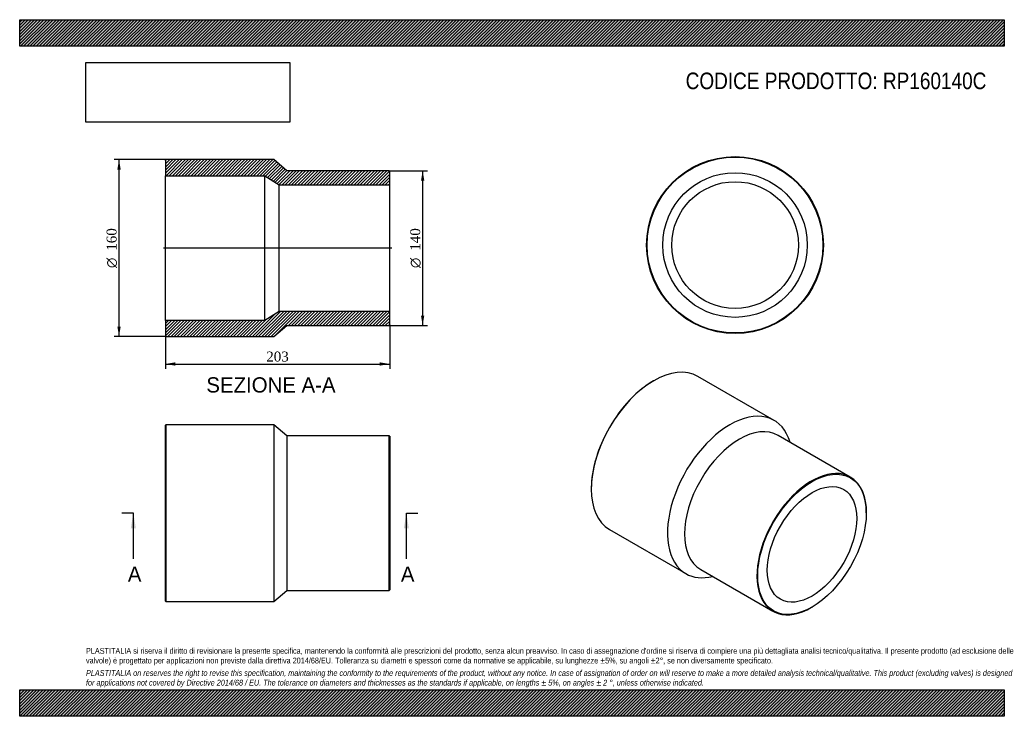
# Model space of a CAD drawing. Header units: millimetres. Extents: x 0 to 891, y 0 to 630.
import ezdxf
from ezdxf.enums import TextEntityAlignment as Align
from ezdxf.lldxf.tags import DXFTag

# ---------------------------------------------------------------- set-up
doc = ezdxf.new("R2010")
doc.units = ezdxf.units.MM
doc.header["$LTSCALE"] = 3
for name, color, linetype in [('Default', 7, 'Continuous'), ('DV4_Default', 7, 'Continuous'), ('RP160140C', 7, 'Continuous')]:
    doc.layers.add(name, color=color, linetype=linetype)
doc.styles.add('SEACAD_Solid_Edge_ANSI', font='seans.ttf')
doc.styles.add('SEACAD_Solid_Edge_ANSI1_Symbols', font='semeca1.ttf')
doc.styles.add('SEACAD_Times_New_Roman', font='times.ttf')
tags = doc.linetypes.add('CENTER2', pattern=[28.575, 19.05, -3.175, 3.175, -3.175]).pattern_tags.tags
tags[10:11] = [DXFTag(74, 4), DXFTag(75, 0), DXFTag(340, '0'), DXFTag(46, 0.0), DXFTag(50, 0.0), DXFTag(44, 0.0), DXFTag(45, 0.0)]
tags[8:9] = [DXFTag(74, 4), DXFTag(75, 0), DXFTag(340, '0'), DXFTag(46, 0.0), DXFTag(50, 0.0), DXFTag(44, 0.0), DXFTag(45, 0.0)]
tags[6:7] = [DXFTag(74, 4), DXFTag(75, 0), DXFTag(340, '0'), DXFTag(46, 0.0), DXFTag(50, 0.0), DXFTag(44, 0.0), DXFTag(45, 0.0)]
tags[4:5] = [DXFTag(74, 4), DXFTag(75, 0), DXFTag(340, '0'), DXFTag(46, 0.0), DXFTag(50, 0.0), DXFTag(44, 0.0), DXFTag(45, 0.0)]
doc.dimstyles.new('ANSImm', dxfattribs={"dimtxt": 9, "dimasz": 9, "dimexe": 4.5, "dimexo": 0, "dimgap": 2.25, "dimtad": 1, "dimdsep": 46, "dimtxsty": 'SEACAD_Times_New_Roman', "dimblk1": '_SE_FILLED', "dimblk2": '_SE_FILLED', "dimsah": 1, "dimcen": 4.5, "dimazin": 0, "dimtfac": 0.85, "dimtdec": 3, "dimtofl": 0, "dimtmove": 0, "dimatfit": 3, "dimfxl": 1, "dimarcsym": 0})
picture_1 = doc.add_image_def('image1.jpg', size_in_pixel=(4302, 1260))

# ---------------------------------------------------------------- blocks, each defined once
blk = doc.blocks.new('SE')
at = {"layer": 'RP160140C', "color": 7, "linetype": 'Continuous'}
for p, q in [((132.36, 263.75), (131.86, 263.25)), ((131.86, 104.25), (131.86, 263.25)), ((132.36, 263.75), (132.36, 103.75)), ((229.86, 263.75), (132.36, 263.75)), ((229.86, 263.75), (229.86, 103.75)), ((241.86, 253.75), (229.86, 263.75)), ((241.86, 253.75), (241.86, 113.75)), ((334.36, 253.75), (241.86, 253.75)), ((334.36, 113.75), (334.36, 253.75)), ((334.86, 253.25), (334.36, 253.75)), ((334.86, 253.25), (334.86, 114.25)), ((229.86, 103.75), (241.86, 113.75)), ((241.86, 113.75), (334.36, 113.75)), ((334.36, 113.75), (334.86, 114.25)), ((131.86, 104.25), (132.36, 103.75)), ((132.36, 103.75), (229.86, 103.75))]:
    blk.add_line(p, q, dxfattribs=at)
blk = doc.blocks.new('SE1')
at = {"layer": 'RP160140C', "color": 7, "linetype": 'Continuous'}
for p, q in [((573.8, 303.5), (573.45, 303.29)), ((682.74, 267.65), (613.8, 307.46)), ((751.64, 216.33), (686.23, 254.1)), ((517.23, 205.93), (517.23, 205.52)), ((766.13, 183.88), (766.13, 184.29)), ((533.8, 168.89), (602.74, 129.09)), ((616.23, 132.85), (681.64, 95.09)), ((716.64, 98.56), (716.99, 98.76))]:
    blk.add_line(p, q, dxfattribs=at)
for centre, major_axis, start_param, end_param in [((573.8, 238.18), (-40, -69.28), 3.141593, 6.283185), ((573.45, 238.38), (39.75, 68.85), 0.785398, 2.356195), ((642.74, 198.37), (-40, -69.28), 2.636232, 6.283185), ((651.23, 193.47), (-35, -60.62), 3.141593, 6.283185), ((716.64, 155.71), (35, 60.62), 0, 3.926991), ((716.64, 155.71), (35, 60.62), 5.497787, 6.283185), ((642.74, 198.37), (-40, -69.28), 0, 0.505361)]:
    blk.add_ellipse(centre, major_axis=major_axis, ratio=0.57735, start_param=start_param, end_param=end_param, dxfattribs=at)
for major_axis in [(-34.75, -60.19), (-28.65, -49.62)]:
    blk.add_ellipse((716.99, 155.51), major_axis=major_axis, ratio=0.57735, dxfattribs=at)
blk = doc.blocks.new('SE2')
at = {"layer": 'RP160140C', "color": 7, "linetype": 'Continuous'}
for radius in [80, 79.5, 65.4, 57.3]:
    blk.add_circle((647.34, 426.19), radius, dxfattribs=at)
blk = doc.blocks.new('SE4')
at = {"color": 7, "linetype": 'Continuous', "style": 'SEACAD_Solid_Edge_ANSI'}
blk.add_text('A', height=13.8, dxfattribs=at).set_placement((97.86, 135.45), align=Align.TOP_LEFT)
blk = doc.blocks.new('SE5')
at = {"color": 7, "linetype": 'Continuous', "style": 'SEACAD_Solid_Edge_ANSI'}
blk.add_text('A', height=13.8, dxfattribs=at).set_placement((344.94, 135.45), align=Align.TOP_LEFT)
blk = doc.blocks.new('SEANNOT_GROUP')
at = {"linetype": 'Continuous'}
blk.add_hatch(color=7, dxfattribs=at).paths.add_polyline_path([(105.14, 169.95), (102.84, 183.75), (100.54, 169.95)])
at = {"color": 7, "linetype": 'Continuous'}
blk.add_lwpolyline([(102.84, 142.35), (102.84, 183.75)], dxfattribs=at)
blk = doc.blocks.new('SEANNOT_GROUP1')
at = {"linetype": 'Continuous'}
blk.add_hatch(color=7, dxfattribs=at).paths.add_polyline_path([(352.22, 169.95), (349.92, 183.75), (347.62, 169.95)])
at = {"color": 7, "linetype": 'Continuous'}
blk.add_lwpolyline([(349.92, 142.35), (349.92, 183.75)], dxfattribs=at)
blk = doc.blocks.new('SE3')
at = {"layer": 'Default', "color": 7, "linetype": 'CENTER2'}
for p, q in [((102.84, 183.75), (92.49, 183.75)), ((349.92, 183.75), (360.27, 183.75))]:
    blk.add_line(p, q, dxfattribs=at)
at = {"layer": 'Default', "color": 7, "linetype": 'CENTER2', "const_width": 0.0001}
blk.add_lwpolyline([(102.84, 183.75), (349.92, 183.75)], dxfattribs=at)
at = {"layer": 'Default'}
for name in ['SEANNOT_GROUP', 'SEANNOT_GROUP1', 'SE4', 'SE5']:
    blk.add_blockref(name, (0, 0), dxfattribs=at)
blk = doc.blocks.new('SE6')
at = {"layer": 'RP160140C', "linetype": 'Continuous'}
h = blk.add_hatch(dxfattribs=at)
h.set_pattern_fill('LINE', scale=0.62992, angle=45, style=0)
h.paths.add_polyline_path([(241.86, 493.46), (229.86, 503.46), (132.36, 503.46), (131.86, 502.96), (131.86, 488.86), (221.86, 488.86), (234.86, 480.76), (334.86, 480.76), (334.86, 492.96), (334.36, 493.46)])
h = blk.add_hatch(dxfattribs=at)
h.set_pattern_fill('LINE', scale=0.62992, angle=45, style=0)
h.paths.add_polyline_path([(229.86, 343.46), (241.86, 353.46), (334.36, 353.46), (334.86, 353.96), (334.86, 366.16), (234.86, 366.16), (221.86, 358.06), (131.86, 358.06), (131.86, 343.96), (132.36, 343.46)])
at = {"layer": 'DV4_Default', "color": 7, "linetype": 'CENTER2'}
blk.add_line((336.61, 423.46), (130.11, 423.46), dxfattribs=at)
at = {"layer": 'RP160140C', "color": 7, "linetype": 'Continuous'}
for p, q in [((131.86, 502.96), (132.36, 503.46)), ((131.86, 502.96), (131.86, 488.86)), ((229.86, 503.46), (132.36, 503.46)), ((241.86, 493.46), (229.86, 503.46)), ((334.36, 493.46), (241.86, 493.46)), ((334.36, 493.46), (334.86, 492.96)), ((334.86, 480.76), (334.86, 492.96)), ((131.86, 358.06), (131.86, 488.86)), ((131.86, 488.86), (221.86, 488.86)), ((221.86, 358.06), (221.86, 488.86)), ((221.86, 488.86), (234.86, 480.76)), ((234.86, 366.16), (234.86, 480.76)), ((234.86, 480.76), (334.86, 480.76)), ((334.86, 366.16), (334.86, 480.76)), ((234.86, 366.16), (221.86, 358.06)), ((334.86, 366.16), (234.86, 366.16)), ((334.86, 353.96), (334.86, 366.16)), ((221.86, 358.06), (131.86, 358.06)), ((131.86, 358.06), (131.86, 343.96)), ((229.86, 343.46), (241.86, 353.46)), ((241.86, 353.46), (334.36, 353.46)), ((334.86, 353.96), (334.36, 353.46)), ((132.36, 343.46), (131.86, 343.96)), ((132.36, 343.46), (229.86, 343.46))]:
    blk.add_line(p, q, dxfattribs=at)
blk = doc.blocks.new('GDimGGroup')
at = {"layer": 'Default', "linetype": 'Continuous'}
for points in [[(366.15, 484.46), (364.65, 493.46), (363.15, 484.46)], [(366.15, 362.46), (363.15, 362.46), (364.65, 353.46)]]:
    blk.add_hatch(color=7, dxfattribs=at).paths.add_polyline_path(points)
at = {"layer": 'Default', "color": 7, "linetype": 'Continuous'}
for p, q in [((334.36, 493.46), (369.15, 493.46)), ((364.65, 493.46), (364.65, 353.46)), ((334.36, 353.46), (369.15, 353.46))]:
    blk.add_line(p, q, dxfattribs=at)
for s, style, p in [('140', 'SEACAD_Times_New_Roman', (353.4, 421.05)), ('O', 'SEACAD_Solid_Edge_ANSI1_Symbols', (353.4, 405.39))]:
    blk.add_text(s, height=9, rotation=90, dxfattribs=dict(at, style=style)).set_placement(p, align=Align.TOP_LEFT)
blk = doc.blocks.new('DMBLK201')
at = {"layer": 'Default', "linetype": 'Continuous'}
for points in [[(140.86, 317.11), (140.86, 320.11), (131.86, 318.61)], [(325.86, 317.11), (334.86, 318.61), (325.86, 320.11)]]:
    blk.add_hatch(color=7, dxfattribs=at).paths.add_polyline_path(points)
at = {"layer": 'Default', "color": 7, "linetype": 'Continuous'}
for p, q in [((131.86, 358.06), (131.86, 314.11)), ((334.86, 353.96), (334.86, 314.11)), ((131.86, 318.61), (334.86, 318.61))]:
    blk.add_line(p, q, dxfattribs=at)
at = {"layer": 'Default', "color": 7, "linetype": 'Continuous', "style": 'SEACAD_Times_New_Roman'}
blk.add_text('203', height=9, dxfattribs=at).set_placement((223.12, 329.86), align=Align.TOP_LEFT)
blk = doc.blocks.new('_SE_FILLED')
at = {"color": 0}
blk.add_line((0, 0), (-1, 0), dxfattribs=at)
blk.add_solid([(0, 0), (-1, -0.1665), (-1, 0.1665), (0, 0)], dxfattribs=at)
blk = doc.blocks.new('GDimGGroup1')
at = {"layer": 'Default', "linetype": 'Continuous'}
for points in [[(88.39, 494.46), (91.39, 494.46), (89.89, 503.46)], [(88.39, 352.46), (89.89, 343.46), (91.39, 352.46)]]:
    blk.add_hatch(color=7, dxfattribs=at).paths.add_polyline_path(points)
at = {"layer": 'Default', "color": 7, "linetype": 'Continuous'}
for p, q in [((132.36, 503.46), (85.39, 503.46)), ((89.89, 343.46), (89.89, 503.46)), ((132.36, 343.46), (85.39, 343.46))]:
    blk.add_line(p, q, dxfattribs=at)
for s, style, p in [('160', 'SEACAD_Times_New_Roman', (78.64, 421.05)), ('O', 'SEACAD_Solid_Edge_ANSI1_Symbols', (78.64, 405.39))]:
    blk.add_text(s, height=9, rotation=90, dxfattribs=dict(at, style=style)).set_placement(p, align=Align.TOP_LEFT)

msp = doc.modelspace()

# ---------------------------------------------------------------- hatches: boundary and pattern name
at = {"layer": 'Default', "linetype": 'Continuous'}
h = msp.add_hatch(dxfattribs=at)
h.set_pattern_fill('LINE', scale=0.629921, angle=45, style=0)
h.paths.add_polyline_path([(891, 606), (891, 630), (0, 630), (0, 606)])
for points in [[(891, 606), (891, 630), (0, 630), (0, 606)], [(891, 0), (891, 24), (0, 24), (0, 0)]]:
    msp.add_hatch(color=7, dxfattribs=at).paths.add_polyline_path(points)
h = msp.add_hatch(dxfattribs=at)
h.set_pattern_fill('LINE', scale=0.62992, angle=45, style=0)
h.paths.add_polyline_path([(891, 0), (891, 24), (0, 24), (0, 0)])

# ---------------------------------------------------------------- linework, layer by layer
at = {"layer": 'Default', "color": 7, "linetype": 'Continuous'}
for p, q in [((0, 630), (891, 630)), ((0, 606), (0, 630)), ((891, 630), (891, 606)), ((891, 606), (0, 606)), ((0, 24), (891, 24)), ((0, 0), (0, 24)), ((891, 24), (891, 0)), ((891, 0), (0, 0))]:
    msp.add_line(p, q, dxfattribs=at)

# ---------------------------------------------------------------- block references
at = {"layer": 'Default'}
for name in ['GDimGGroup1', 'SE6', 'SE2', 'GDimGGroup', 'SE1', 'SE', 'SE3']:
    msp.add_blockref(name, (0, 0), dxfattribs=at)

# ---------------------------------------------------------------- texts
at = {"layer": 'Default', "color": 7, "linetype": 'Continuous', "style": 'SEACAD_Solid_Edge_ANSI'}
msp.add_text('SEZIONE A-A', height=13.8, dxfattribs=at).set_placement((168.928, 306.613), align=Align.TOP_LEFT)
at = {"layer": 'Default', "attachment_point": 1}
for s, insert, char_height, width in [('{\\fArial Narrow|b0||i0||c0|p34;\\C7;\\H15.;\\W1.;CODICE PRODOTTO: RP160140C}', (602.666, 582.191), 15, 273.04435), ("{\\fArial Narrow|b0||i0||c0|p34;\\C7;\\H5.25;\\W1.;PLASTITALIA si riserva il diritto di revisionare la presente specifica, mantenendo la conformità alle prescrizioni del prodotto, senza alcun preavviso. In caso di assegnazione d'ordine si riserva di compiere una più dettagliata analisi tecnico/qualitativa. Il presente prodotto (ad esclusione delle \\P}{\\fArial Narrow|b0||i0||c0|p34;\\C7;\\H5.25;\\W1.;valvole) è progettato per applicazioni non previste dalla direttiva 2014/68/EU. Tolleranza su diametri e spessori come da normative se applicabile, su lunghezze ±5%, su angoli ±2°, se non diversamente specificato.\\P}{\\fArial Narrow|b0||i0||c0|p34;\\C7;\\H1.5;\\W1.;   \\P}{\\fArial Narrow|b0||i1||c0|p34;\\C7;\\H5.25;\\W1.;PLASTITALIA on reserves the right to revise this specification, maintaining the conformity to the requirements of the product, without any notice. In case of assignation of order on will reserve to make a more detailed analysis technical/qualitative. This product (excluding valves) is designed \\P}{\\fArial Narrow|b0||i1||c0|p34;\\C7;\\H5.25;\\W1.;for applications not covered by Directive 2014/68 / EU. The tolerance on diameters and thicknesses as the standards if applicable, on lengths ± 5%, on angles ± 2 °, unless otherwise indicated.\\P}", (60, 61.807), 5.25, 771)]:
    msp.add_mtext(s, dxfattribs=dict(at, insert=insert, char_height=char_height, width=width))

# ---------------------------------------------------------------- dimensions: what is measured, and where the dimension line sits
at = {"layer": 'Default', "color": 7, "linetype": 'Continuous'}
dim = msp.add_linear_dim(base=(334.857, 318.605), p1=(131.857, 358.057), p2=(334.857, 353.957), text='\\A1;<>', dimstyle='ANSImm', dxfattribs=at)
dim.commit()
dim.dimension.update_dxf_attribs({"geometry": 'DMBLK201', "text_midpoint": (233.357, 318.605), "dimtype": 160})

# ---------------------------------------------------------------- pictures from other files: only their frames are drawn
image = msp.add_image(picture_1, insert=(60, 537.31), size_in_units=(184.371, 54))
image.dxf.flags = 7

doc.saveas('drawing.dxf')
